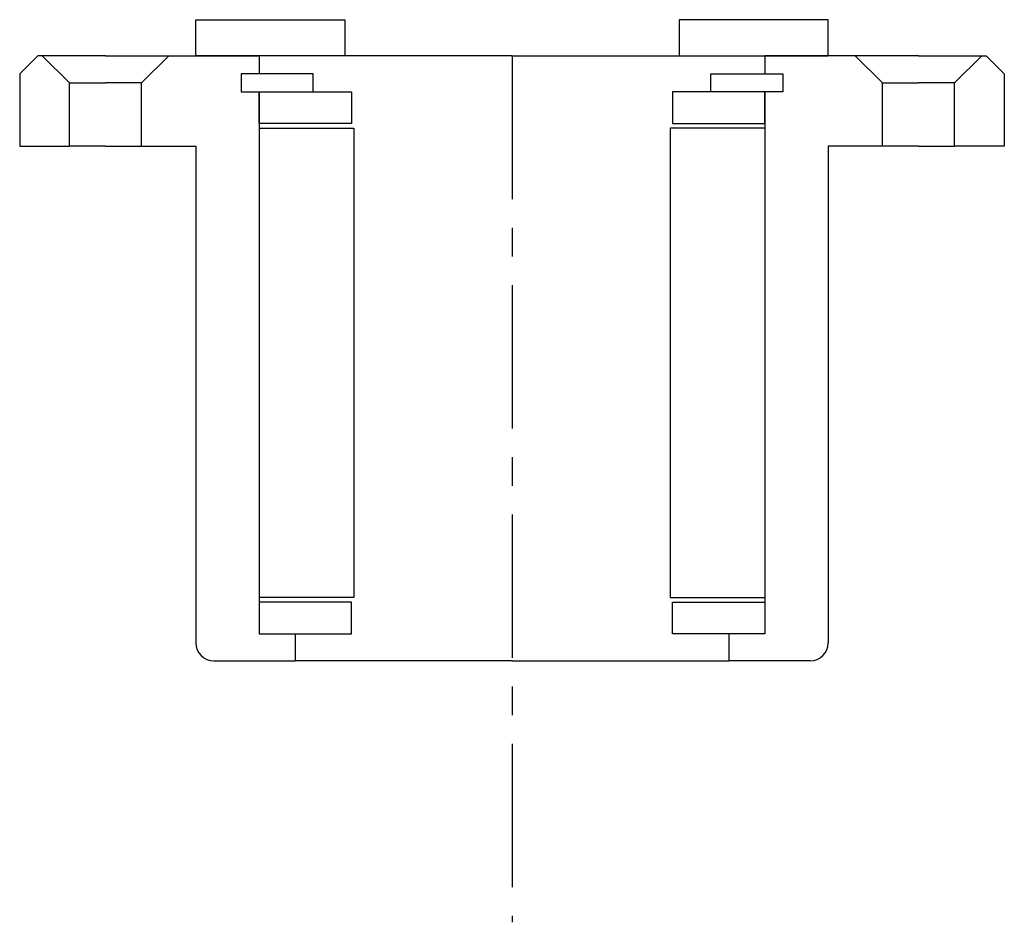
# Model space of a CAD drawing. Header units: millimetres. Extents: x -54 to 54, y -96 to 4.
import ezdxf

# ---------------------------------------------------------------- set-up
doc = ezdxf.new("R2010")
doc.units = ezdxf.units.MM
doc.header["$LTSCALE"] = 0.5
doc.header["$MEASUREMENT"] = 0
doc.linetypes.add('CENTER', pattern=[50.8, 31.75, -6.35, 6.35, -6.35])
doc.layers.get('0').update_dxf_attribs({"linetype": 'CONTINUOUS'})
doc.layers.add('Center', color=1, linetype='CENTER')

msp = doc.modelspace()

# ---------------------------------------------------------------- linework, layer by layer
for p, q in [((-35, 4), (-18.5, 4)), ((-35, 0), (-35, 4)), ((-18.5, 4), (-18.5, 0)), ((35, 4), (18.5, 4)), ((18.5, 4), (18.5, 0)), ((35, 0), (35, 4)), ((-52.5, 0), (-54.5, -2)), ((-52, 0), (-52.5, 0)), ((-52, 0), (-49, -3)), ((-45, 0), (-52, 0)), ((-45, 0), (-38, 0)), ((-38, 0), (-41, -3)), ((-38, 0), (-28, 0)), ((-18.5, 0), (-35, 0)), ((0, 0), (-28, 0)), ((-28, 0), (-28, -2)), ((0, 0), (28, 0)), ((18.5, 0), (35, 0)), ((38, 0), (28, 0)), ((28, 0), (28, -2)), ((38, 0), (41, -3)), ((45, 0), (38, 0)), ((45, 0), (52, 0)), ((52, 0), (49, -3)), ((52, 0), (52.5, 0)), ((52.5, 0), (54.5, -2)), ((-54.5, -2), (-54.5, -10)), ((-22, -2), (-30, -2)), ((-30, -2), (-30, -4)), ((-30, -2), (-30, -4)), ((-28, -2), (-30, -2)), ((-22, -4), (-22, -2)), ((22, -2), (30, -2)), ((22, -4), (22, -2)), ((28, -2), (30, -2)), ((30, -2), (30, -4)), ((30, -2), (30, -4)), ((54.5, -2), (54.5, -10)), ((-49, -10), (-49, -3)), ((-49, -3), (-45, -3)), ((-41, -3), (-45, -3)), ((-41, -10), (-41, -3)), ((41, -10), (41, -3)), ((41, -3), (45, -3)), ((49, -3), (45, -3)), ((49, -10), (49, -3)), ((-30, -4), (-22, -4)), ((-30, -4), (-28, -4)), ((-28, -4), (-28, -64)), ((-28, -4), (-17.75, -4)), ((-28, -7.5), (-28, -4)), ((-17.75, -4), (-17.75, -7.5)), ((28, -4), (17.75, -4)), ((17.75, -4), (17.75, -7.5)), ((30, -4), (22, -4)), ((28, -4), (28, -64)), ((30, -4), (28, -4)), ((28, -7.5), (28, -4)), ((-17.75, -7.5), (-28, -7.5)), ((17.75, -7.5), (28, -7.5)), ((-28, -8), (-28, -60)), ((-28, -8), (-17.5, -8)), ((-17.5, -8), (-17.5, -60)), ((28, -8), (17.5, -8)), ((17.5, -8), (17.5, -60)), ((28, -8), (28, -60)), ((-54.5, -10), (-49, -10)), ((-45, -10), (-49, -10)), ((-45, -10), (-41, -10)), ((-41, -10), (-35, -10)), ((-35, -10), (-35, -65)), ((35, -10), (35, -65)), ((41, -10), (35, -10)), ((45, -10), (41, -10)), ((45, -10), (49, -10)), ((54.5, -10), (49, -10)), ((-17.5, -60), (-28, -60)), ((-17.75, -60.5), (-28, -60.5)), ((-28, -60.5), (-28, -64)), ((-17.75, -64), (-17.75, -60.5)), ((17.5, -60), (28, -60)), ((17.75, -60.5), (28, -60.5)), ((17.75, -64), (17.75, -60.5)), ((28, -60.5), (28, -64)), ((-28, -64), (-17.75, -64)), ((-28, -64), (-24, -64)), ((-24, -64), (-24, -67)), ((28, -64), (17.75, -64)), ((24, -64), (24, -67)), ((28, -64), (24, -64)), ((-33, -67), (-24, -67)), ((0, -67), (-24, -67)), ((0, -67), (24, -67)), ((33, -67), (24, -67))]:
    msp.add_line(p, q)
for centre, start, end in [((-33, -65), 180, 270), ((33, -65), 270, 0)]:
    msp.add_arc(centre, 2, start, end)
at = {"layer": 'Center'}
msp.add_line((0, 0), (0, -95.95), dxfattribs=at)

doc.saveas('drawing.dxf')
